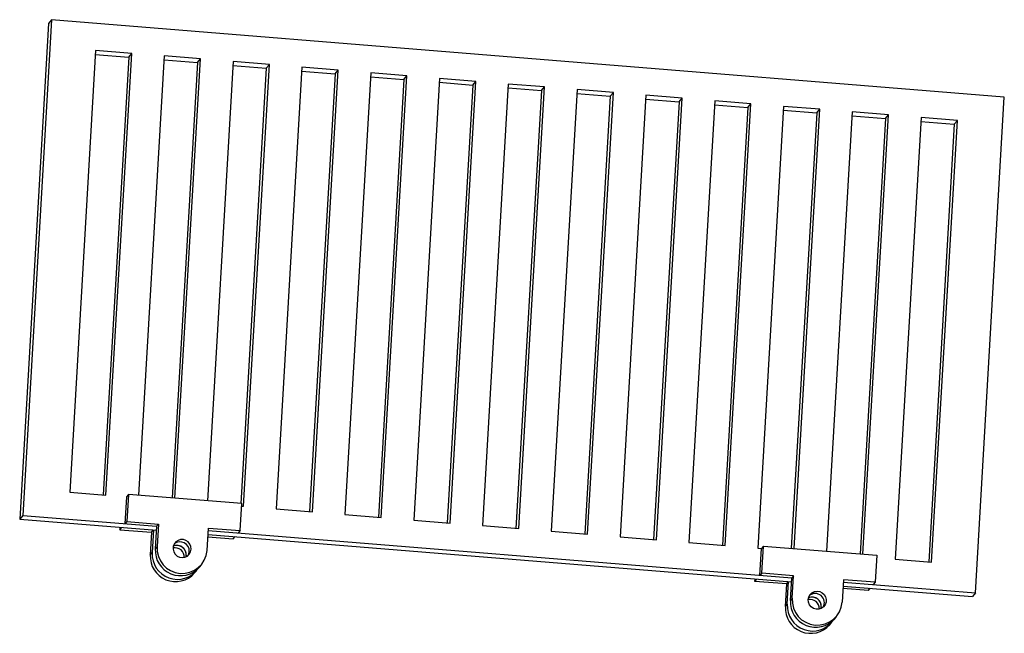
# Model space of a CAD drawing. Header units: millimetres. Extents: x -107 to 107, y -71 to 63.
import ezdxf

# ---------------------------------------------------------------- set-up
doc = ezdxf.new("R2010")
doc.units = ezdxf.units.MM

msp = doc.modelspace()

# ---------------------------------------------------------------- linework, layer by layer
at = {"color": 7, "linetype": 'Continuous', "lineweight": 25}
for p, q in [((-100.32, 62.9), (-106.62, -45.2)), ((-100.32, 62.9), (-100.99, 62.1)), ((107.29, 46), (-100.32, 62.9)), ((-100.99, 62.1), (-107.29, -46)), ((-90.77, 56.2), (-96.39, -40.11)), ((-82.87, 55.55), (-90.77, 56.2)), ((-90.82, 55.34), (-83.53, 54.75)), ((-83.53, 54.75), (-89.1, -40.7)), ((-88.48, -40.75), (-82.87, 55.55)), ((-83.53, 54.75), (-82.87, 55.55)), ((-75.78, 54.98), (-81.36, -40.79)), ((-75.83, 54.12), (-68.54, 53.53)), ((-67.87, 54.33), (-75.78, 54.98)), ((-73.45, -41.44), (-67.87, 54.33)), ((-68.54, 53.53), (-67.87, 54.33)), ((-60.79, 53.76), (-66.37, -42.01)), ((-52.88, 53.11), (-60.79, 53.76)), ((-68.54, 53.53), (-74.07, -41.39)), ((-60.84, 52.9), (-53.55, 52.31)), ((-53.55, 52.31), (-59.08, -42.61)), ((-58.49, -43.19), (-52.88, 53.11)), ((-53.55, 52.31), (-52.88, 53.11)), ((-45.79, 52.54), (-51.41, -43.77)), ((-45.84, 51.68), (-38.55, 51.09)), ((-37.89, 51.89), (-45.79, 52.54)), ((-43.5, -44.41), (-37.89, 51.89)), ((-38.55, 51.09), (-37.89, 51.89)), ((-38.55, 51.09), (-44.12, -44.36)), ((-30.8, 51.31), (-36.41, -44.99)), ((-30.85, 50.46), (-23.56, 49.87)), ((-22.89, 50.67), (-30.8, 51.31)), ((-23.56, 49.87), (-29.12, -45.58)), ((-28.51, -45.63), (-22.89, 50.67)), ((-23.56, 49.87), (-22.89, 50.67)), ((-15.81, 50.09), (-21.42, -46.21)), ((-7.9, 49.45), (-15.81, 50.09)), ((-13.51, -46.85), (-7.9, 49.45)), ((-8.57, 48.65), (-7.9, 49.45)), ((-15.86, 49.24), (-8.57, 48.65)), ((-8.57, 48.65), (-14.13, -46.8)), ((-0.81, 48.87), (-6.43, -47.43)), ((-0.86, 48.02), (6.43, 47.43)), ((7.1, 48.23), (-0.81, 48.87)), ((6.43, 47.43), (0.86, -48.02)), ((1.48, -48.07), (7.1, 48.23)), ((6.43, 47.43), (7.1, 48.23)), ((14.18, 47.65), (8.57, -48.65)), ((22.09, 47.01), (14.18, 47.65)), ((14.13, 46.8), (21.42, 46.21)), ((21.42, 46.21), (15.86, -49.24)), ((16.48, -49.29), (22.09, 47.01)), ((21.42, 46.21), (22.09, 47.01)), ((29.17, 46.43), (23.56, -49.87)), ((29.12, 45.58), (36.41, 44.99)), ((37.08, 45.79), (29.17, 46.43)), ((31.47, -50.51), (37.08, 45.79)), ((36.41, 44.99), (37.08, 45.79)), ((44.17, 45.21), (38.55, -51.09)), ((52.08, 44.57), (44.17, 45.21)), ((100.99, -62.1), (107.29, 46)), ((36.41, 44.99), (30.85, -50.46)), ((44.12, 44.36), (51.41, 43.77)), ((51.41, 43.77), (45.84, -51.68)), ((46.46, -51.73), (52.08, 44.57)), ((51.41, 43.77), (52.08, 44.57)), ((59.16, 43.99), (53.55, -52.31)), ((59.11, 43.14), (66.4, 42.55)), ((67.07, 43.35), (59.16, 43.99)), ((61.49, -52.42), (67.07, 43.35)), ((66.4, 42.55), (67.07, 43.35)), ((66.4, 42.55), (60.87, -52.37)), ((74.15, 42.77), (68.57, -53)), ((74.11, 41.92), (81.39, 41.33)), ((82.06, 42.13), (74.15, 42.77)), ((81.39, 41.33), (75.86, -53.59)), ((76.48, -53.64), (82.06, 42.13)), ((81.39, 41.33), (82.06, 42.13)), ((89.15, 41.55), (83.53, -54.75)), ((97.06, 40.91), (89.15, 41.55)), ((91.44, -55.4), (97.06, 40.91)), ((96.39, 40.11), (97.06, 40.91)), ((89.1, 40.7), (96.39, 40.11)), ((96.39, 40.11), (90.82, -55.34)), ((-96.39, -40.11), (-88.48, -40.75)), ((-83.61, -40.61), (-84.03, -41.11)), ((-83.61, -40.61), (-83.96, -46.51)), ((-58.9, -42.62), (-83.61, -40.61)), ((-84.03, -41.11), (-84.37, -47.01)), ((-59.24, -48.52), (-58.9, -42.62)), ((-58.93, -43.15), (-58.49, -43.19)), ((-51.41, -43.77), (-43.5, -44.41)), ((-36.41, -44.99), (-28.51, -45.63)), ((-106.62, -45.2), (-107.29, -46)), ((-107.29, -46), (-77.5, -48.42)), ((-106.62, -45.2), (-77.45, -47.57)), ((-83.96, -46.51), (-84.37, -47.01)), ((-83.96, -46.51), (-77.04, -47.07)), ((-77.04, -47.07), (-77.45, -47.57)), ((-77.04, -47.07), (-77.32, -51.98)), ((-21.42, -46.21), (-13.51, -46.85)), ((-85.43, -47.78), (-85.46, -48.31)), ((-85.46, -48.31), (-85.04, -47.81)), ((-85.46, -48.31), (-78.54, -48.87)), ((-78.54, -48.87), (-78.83, -53.79)), ((-78.54, -48.87), (-78.12, -48.37)), ((-78.12, -48.37), (-78.41, -53.29)), ((-77.45, -47.57), (-77.74, -52.48)), ((-66.45, -52.87), (-66.16, -47.95)), ((-66.24, -49.34), (60.9, -59.69)), ((-66.19, -48.49), (60.95, -58.84)), ((-66.16, -47.95), (-59.24, -48.52)), ((-59.24, -48.52), (-59.66, -49.02)), ((-6.43, -47.43), (1.48, -48.07)), ((8.57, -48.65), (16.48, -49.29)), ((-66.27, -49.87), (-60.75, -50.32)), ((-60.75, -50.32), (-60.33, -49.82)), ((23.56, -49.87), (31.47, -50.51)), ((38.55, -51.09), (46.46, -51.73)), ((-78.83, -53.79), (-78.41, -53.29)), ((-77.32, -51.98), (-77.74, -52.48)), ((53.55, -52.31), (54.37, -52.38)), ((54.03, -58.27), (54.37, -52.38)), ((54.79, -51.88), (54.37, -52.38)), ((54.45, -57.77), (54.79, -51.88)), ((54.79, -51.88), (79.5, -53.89)), ((-71, -53.89), (-71.05, -54.23)), ((79.5, -53.89), (79.16, -59.78)), ((83.53, -54.75), (91.44, -55.4)), ((-69.17, -57.75), (-68.75, -57.25)), ((-68.08, -56.45), (-67.66, -55.95)), ((54.45, -57.77), (54.03, -58.27)), ((61.37, -58.34), (54.45, -57.77)), ((52.94, -59.58), (52.97, -59.04)), ((52.94, -59.58), (53.36, -59.07)), ((59.86, -60.14), (52.94, -59.58)), ((59.86, -60.14), (60.28, -59.64)), ((59.99, -64.55), (60.28, -59.64)), ((60.66, -63.75), (60.95, -58.84)), ((61.37, -58.34), (60.95, -58.84)), ((61.08, -63.25), (61.37, -58.34)), ((72.24, -59.22), (71.95, -64.13)), ((72.21, -59.75), (100.99, -62.1)), ((79.16, -59.78), (72.24, -59.22)), ((79.16, -59.78), (78.74, -60.29)), ((59.57, -65.05), (59.86, -60.14)), ((77.66, -61.59), (72.13, -61.14)), ((72.16, -60.61), (100.32, -62.9)), ((77.66, -61.59), (78.07, -61.09)), ((100.99, -62.1), (100.32, -62.9)), ((61.08, -63.25), (60.66, -63.75)), ((59.57, -65.05), (59.99, -64.55)), ((67.41, -65.16), (67.36, -65.5)), ((69.23, -69.02), (69.65, -68.52)), ((70.32, -67.72), (70.74, -67.22))]:
    msp.add_line(p, q, dxfattribs=at)
at = {"color": 7, "linetype": 'Continuous', "lineweight": 25, "flags": 128}
for points in [[(-69.91, -52.59), (-69.96, -52), (-70.19, -51.45), (-70.56, -50.99), (-71.06, -50.66), (-71.62, -50.48), (-72.21, -50.47), (-72.77, -50.64), (-73.26, -50.97), (-73.62, -51.43), (-73.82, -51.97), (-73.86, -52.56), (-73.72, -53.13), (-73.41, -53.64), (-72.97, -54.05), (-72.44, -54.31), (-71.85, -54.4), (-71.27, -54.31), (-70.74, -54.06), (-70.32, -53.67), (-70.03, -53.16), (-69.91, -52.59)], [(-70.58, -53.94), (-70.45, -53.66), (-70.33, -53.09)], [(-70.58, -53.94), (-70.45, -53.66), (-70.33, -53.09)], [(64.54, -63.53), (64.66, -62.96), (64.95, -62.45), (65.37, -62.05), (65.9, -61.8), (66.48, -61.72), (67.07, -61.81), (67.6, -62.07), (68.04, -62.47), (68.35, -62.98), (68.49, -63.56), (68.45, -64.14), (68.25, -64.69), (67.89, -65.15), (67.41, -65.47), (66.84, -65.64), (66.25, -65.64), (65.69, -65.46), (65.19, -65.13), (64.82, -64.67), (64.59, -64.12), (64.54, -63.53)]]:
    msp.add_lwpolyline(points, dxfattribs=at)
at = {"color": 7, "linetype": 'Continuous', "lineweight": 25}
for centre, radius, start, end in [((-72.34, -52.97), 2.01, 356.7014, 129.2296), ((-72.92, -53.64), 5.5, 176.3265, 324.4998), ((-72.24, -52.83), 5.51, 176.4063, 318.946), ((-71.88, -52.39), 5.46, 175.6785, 355.0142), ((-73.44, -54.28), 2.03, 356.9712, 102.2312), ((-73.01, -53.78), 2.02, 356.9314, 113.2342), ((-73.01, -53.78), 2.02, 347.0058, 113.3032), ((-73.33, -54.13), 5.51, 176.4063, 318.946), ((66.07, -64.23), 2.01, 330.7931, 129.516), ((66.07, -64.23), 2.01, 330.7786, 129.5304), ((66.17, -64.08), 5.52, 176.5268, 318.8255), ((66.52, -63.66), 5.46, 175.6785, 355.0142), ((64.97, -65.55), 2.03, 358.0936, 102.2155), ((65.39, -65.05), 2.02, 356.9314, 113.2342), ((65.39, -65.04), 2.02, 346.9222, 113.3868), ((65.08, -65.39), 5.52, 176.5268, 318.8255), ((65.49, -64.89), 5.51, 176.4562, 324.3701)]:
    msp.add_arc(centre, radius, start, end, dxfattribs=at)

doc.saveas('drawing.dxf')
